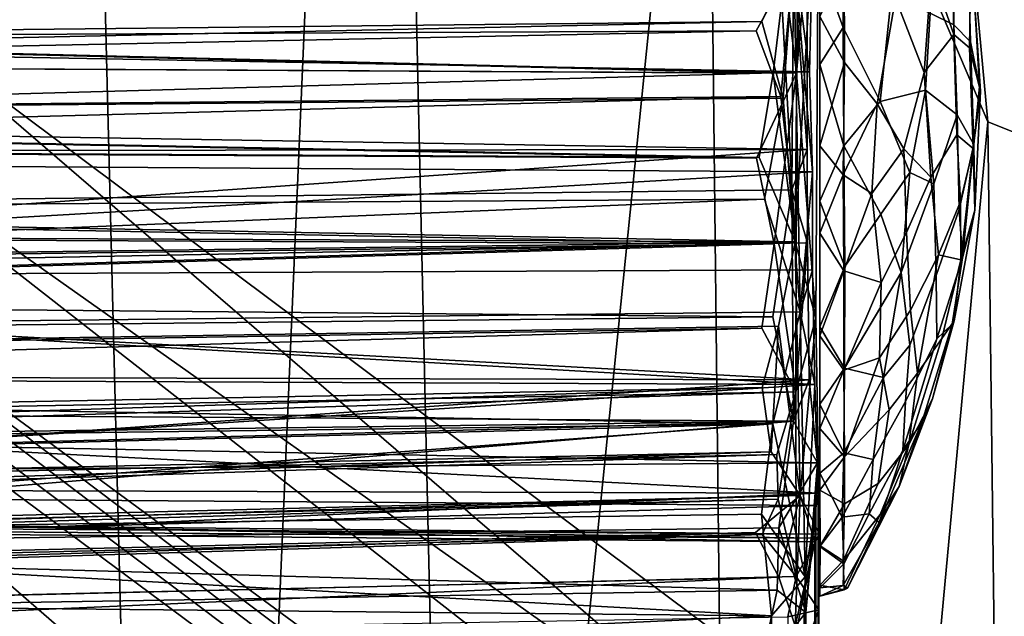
# Model space of a CAD drawing. Header units: millimetres. Extents: x -367 to 317, y -615 to 392.
# Tile 82 of 191: x 199 to 224, y -138 to -122. Entities that reach past the tile are written whole.
import ezdxf

# ---------------------------------------------------------------- set-up
doc = ezdxf.new("R2010")
doc.units = ezdxf.units.MM
doc.layers.add('Fbx_Root', color=7, linetype='Continuous', true_color=0x000000)
doc.styles.add('Default', font='arial.ttf')
doc.dimstyles.new('Default', dxfattribs={"dimscale": 10, "dimtxt": 2.5, "dimasz": 3, "dimexe": 1, "dimexo": 0.5, "dimgap": 0.8, "dimtad": 1, "dimtoh": 1, "dimzin": 1, "dimdsep": 46, "dimtxsty": 'Default', "dimcen": 2.5, "dimadec": 1, "dimazin": 1, "dimtfac": 1, "dimtdec": 4, "dimtix": 1, "dimtofl": 0, "dimtmove": 1, "dimatfit": 3, "dimfxl": 1, "dimtolj": 1, "dimtzin": 1, "dimarcsym": 0})

# ---------------------------------------------------------------- blocks, each defined once
blk = doc.blocks.new('*D1')
at = {"layer": 'Defpoints', "color": 0}
for p in [(-317.816, 295.28), (317.184, 295.28), (-317.816, -604.775)]:
    blk.add_point(p, dxfattribs=at)
at = {"layer": 'Fbx_Root', "color": 0, "lineweight": -2}
for p, q in [((-317.816, 290.28), (-317.816, -614.775)), ((317.184, 290.28), (317.184, -614.775)), ((287.184, -604.775), (-287.816, -604.775))]:
    blk.add_line(p, q, dxfattribs=at)
at = {"layer": 'Fbx_Root', "color": 0}
for points in [[(-287.816, -599.775), (-287.816, -609.775), (-317.816, -604.775)], [(287.184, -609.775), (287.184, -599.775), (317.184, -604.775)]]:
    blk.add_solid(points, dxfattribs=at)
at = {"layer": 'Fbx_Root', "color": 0, "insert": (-0.316, -584.012), "char_height": 25, "attachment_point": 5, "style": 'Default'}
blk.add_mtext('\\A1;635.00', dxfattribs=at)

msp = doc.modelspace()

# ---------------------------------------------------------------- linework, layer by layer
at = {"layer": 'Fbx_Root'}
for points in [[(212.348, -6.791, 367.745), (222.886, -6.384, 374.404), (230.905, -127.931, 374.377), (223.282, -124.887, 369.819)], [(237.417, -102.185, 380.126), (230.905, -127.931, 374.377), (222.886, -6.384, 374.404)], [(212.348, -6.791, 367.745), (223.282, -124.887, 369.819), (216.084, -107.97, 366.443)], [(34.945, -10.942, 150.2), (116.662, -71.068, 105.321), (270.96, -188.226, 97.509)], [(270.96, -188.226, 97.509), (162.973, -108.063, 129.371), (34.945, -10.942, 150.2)], [(262.11, -200.619, 97.49), (20.39, -30.993, 150.774), (166.197, -132.568, 125.034)], [(20.39, -30.993, 150.774), (262.11, -200.619, 97.49), (140.212, -116.218, 99.721)], [(242.505, -129.675, 442.154), (239.29, -40.206, 444.38), (176.979, -85.512, 439.616)], [(199.517, -74.278, 359.337), (195.273, -197.604, 356.033), (190.275, -65.6, 355.937)], [(116.662, -71.068, 105.321), (195.555, -122.433, 92.699), (271.741, -188.006, 77.433)], [(271.741, -188.006, 77.433), (270.96, -188.226, 97.509), (116.662, -71.068, 105.321)], [(270.455, -216.073, 73.82), (182.945, -146.553, 126.294), (73.468, -72.122, 140.687)], [(185.405, -155.808, 91.189), (270.455, -216.073, 73.82), (73.468, -72.122, 140.687)], [(199.517, -74.278, 359.337), (202.609, -196.842, 358.294), (195.273, -197.604, 356.033)], [(207.683, -78.764, 362.951), (202.609, -196.842, 358.294), (199.517, -74.278, 359.337)], [(207.683, -78.764, 362.951), (209.766, -170.257, 361.596), (202.609, -196.842, 358.294)], [(216.084, -107.97, 366.443), (209.766, -170.257, 361.596), (207.683, -78.764, 362.951)], [(161.741, -140.419, 438.097), (179.715, -164.593, 437.624), (242.505, -129.675, 442.154), (176.979, -85.512, 439.616)], [(192.753, -135.785, 124.596), (262.886, -195.763, 101.975), (109.623, -87.723, 146.07)], [(109.623, -87.723, 146.07), (262.886, -195.763, 101.975), (166.197, -132.568, 125.034)], [(257.762, -188.35, 107.143), (134.293, -98.142, 143.989), (182.945, -146.553, 126.294)], [(257.762, -188.35, 107.143), (165.204, -108.003, 135.209), (134.293, -98.142, 143.989)], [(270.96, -188.226, 97.509), (192.753, -135.785, 124.596), (162.973, -108.063, 129.371)], [(280.198, -192.611, 100.261), (191.092, -122.983, 114.321), (165.204, -108.003, 135.209)], [(165.204, -108.003, 135.209), (257.762, -188.35, 107.143), (280.198, -192.611, 100.261)], [(216.084, -107.97, 366.443), (217.029, -192.157, 363.892), (209.766, -170.257, 361.596)], [(223.282, -124.887, 369.819), (217.029, -192.157, 363.892), (216.084, -107.97, 366.443)], [(218.987, -111.811, 298.87), (218.987, -134.305, 288.474), (218.987, -136.726, 293.614), (218.987, -112.833, 301.864)], [(218.987, -111.811, 298.87), (218.987, -114.703, 287.913), (218.987, -134.305, 288.474)], [(218.987, -112.833, 301.864), (218.987, -137.014, 296.501), (218.987, -114.258, 304.088)], [(218.987, -137.014, 296.501), (218.987, -112.833, 301.864), (218.987, -136.726, 293.614)], [(218.987, -116.198, 306.127), (218.987, -114.258, 304.088), (218.987, -137.014, 296.501)], [(218.987, -114.703, 287.913), (218.987, -116.54, 286.195), (218.987, -130.356, 285.091)], [(218.987, -114.703, 287.913), (218.987, -130.356, 285.091), (218.987, -134.305, 288.474)], [(262.026, -201.45, 76.739), (185.405, -155.808, 91.189), (140.212, -116.218, 99.721)], [(140.212, -116.218, 99.721), (262.11, -200.619, 97.49), (262.026, -201.45, 76.739)], [(218.987, -137.014, 296.501), (218.987, -126.922, 308.748), (218.987, -116.198, 306.127)], [(218.987, -126.922, 308.748), (218.987, -118.604, 307.655), (218.987, -116.198, 306.127)], [(218.987, -125.505, 283.621), (218.987, -116.54, 286.195), (218.985, -122.196, 283.712)], [(218.987, -116.54, 286.195), (218.987, -125.505, 283.621), (218.987, -130.356, 285.091)], [(218.352, -127.957, 308.878), (218.437, -118.78, 308.169), (218.955, -117.187, 305.238)], [(218.955, -117.187, 305.238), (218.879, -129.911, 306.077), (218.352, -127.957, 308.878)], [(218.388, -123.645, 309.485), (218.955, -117.187, 305.238), (218.522, -119.043, 308.406)], [(218.955, -117.187, 305.238), (218.388, -123.645, 309.485), (218.879, -129.911, 306.077)], [(218.352, -127.957, 308.878), (218.01, -121.814, 309.172), (218.437, -118.78, 308.169)], [(218.987, -118.604, 307.655), (218.987, -126.922, 308.748), (218.987, -120.827, 308.512)], [(222.375, -120.448, 291.801), (222.411, -122.659, 290.727), (221.837, -121.024, 289.225), (221.642, -118.712, 290.045)], [(218.388, -123.645, 309.485), (218.522, -119.043, 308.406), (218.153, -121.696, 309.254)], [(218.388, -123.645, 309.485), (218.153, -121.696, 309.254), (61.919, -119.731, 312.292)], [(61.919, -119.731, 312.292), (62.428, -122.798, 312.855), (218.388, -123.645, 309.485)], [(217.792, -123.644, 309.399), (62.024, -119.779, 312.197), (218.01, -121.814, 309.172)], [(62.024, -119.779, 312.197), (217.792, -123.644, 309.399), (62.673, -122.797, 312.748)], [(221.837, -121.024, 289.225), (221.652, -123.634, 287.933), (220.92, -121.728, 286.431), (221.26, -119.714, 288.141)], [(219.584, -122.479, 308.815), (219.594, -120.034, 308.209), (218.987, -120.827, 308.512)], [(219.584, -122.479, 308.815), (220.529, -124.374, 307.275), (220.804, -121.725, 306.383), (219.594, -120.034, 308.209)], [(222.41, -122.414, 301.734), (222.435, -120.312, 300.298), (221.945, -120.002, 302.413), (221.803, -122.116, 303.824)], [(222.813, -123.002, 292.8), (222.411, -122.659, 290.727), (222.375, -120.448, 291.801), (222.835, -121.258, 294.351)], [(222.834, -122.845, 299.485), (222.788, -120.966, 298.35), (222.435, -120.312, 300.298), (222.41, -122.414, 301.734)], [(61.807, -124.011, 279.638), (62.358, -121.224, 279.925), (218.318, -120.565, 283.563)], [(218.318, -120.565, 283.563), (217.505, -122.323, 283.182), (61.807, -124.011, 279.638)], [(218.318, -120.565, 283.563), (218.051, -124.284, 283.041), (217.505, -122.323, 283.182)], [(218.318, -120.565, 283.563), (218.481, -129.743, 284.209), (218.051, -124.284, 283.041)], [(218.795, -126.167, 285.179), (218.318, -120.565, 283.563), (218.722, -123.611, 285.032)], [(218.722, -123.611, 285.032), (218.318, -120.565, 283.563), (218.779, -121.098, 285.476)], [(218.318, -120.565, 283.563), (218.795, -126.167, 285.179), (218.481, -129.743, 284.209)], [(62.351, -123.314, 279.762), (218.308, -120.847, 283.62), (61.925, -121.166, 280.031)], [(218.308, -120.847, 283.62), (62.351, -123.314, 279.762), (217.36, -122.564, 283.248)], [(218.308, -120.847, 283.62), (217.36, -122.564, 283.248), (217.99, -124.24, 283.154)], [(218.308, -120.847, 283.62), (217.99, -124.24, 283.154), (218.269, -126.627, 283.341)], [(218.308, -120.847, 283.62), (218.269, -126.627, 283.341), (218.66, -125.597, 284.959)], [(218.66, -125.597, 284.959), (218.664, -121.812, 285.133), (218.308, -120.847, 283.62)], [(219.604, -120.983, 284.035), (219.618, -123.376, 283.664), (218.985, -122.196, 283.712)], [(218.987, -123.427, 308.974), (218.987, -120.827, 308.512), (218.987, -126.922, 308.748)], [(218.987, -120.827, 308.512), (218.987, -123.427, 308.974), (219.584, -122.479, 308.815)], [(220.92, -121.728, 286.431), (220.45, -124.427, 285.158), (219.618, -123.376, 283.664), (219.604, -120.983, 284.035)], [(221.652, -123.634, 287.933), (221.837, -121.024, 289.225), (222.411, -122.659, 290.727)], [(223.063, -123.985, 297.473), (222.925, -121.51, 296.356), (222.788, -120.966, 298.35), (222.834, -122.845, 299.485)], [(218.779, -121.098, 285.476), (144.36, -122.24, 285.765), (218.722, -123.611, 285.032)], [(223.09, -124.108, 295.39), (222.813, -123.002, 292.8), (222.835, -121.258, 294.351), (222.925, -121.51, 296.356)], [(222.925, -121.51, 296.356), (223.063, -123.985, 297.473), (223.09, -124.108, 295.39)], [(221.652, -123.634, 287.933), (221.132, -125.578, 286.724), (220.45, -124.427, 285.158), (220.92, -121.728, 286.431)], [(220.804, -121.725, 306.383), (220.529, -124.374, 307.275), (221.688, -124.083, 304.515), (221.803, -122.116, 303.824)], [(218.664, -121.812, 285.133), (218.66, -125.597, 284.959), (144.355, -124.369, 285.518), (144.36, -122.24, 285.765)], [(218.352, -127.957, 308.878), (217.792, -123.644, 309.399), (218.01, -121.814, 309.172)], [(144.304, -125.684, 285.661), (218.722, -123.611, 285.032), (144.36, -122.24, 285.765)], [(218.987, -125.505, 283.621), (218.985, -122.196, 283.712), (219.618, -123.376, 283.664)], [(222.41, -122.414, 301.734), (221.803, -122.116, 303.824), (221.688, -124.083, 304.515), (222.492, -124.715, 301.717)], [(62.607, -125.684, 279.698), (61.807, -124.011, 279.638), (217.505, -122.323, 283.182)], [(62.479, -125.735, 279.802), (217.36, -122.564, 283.248), (62.351, -123.314, 279.762)], [(217.36, -122.564, 283.248), (62.479, -125.735, 279.802), (217.99, -124.24, 283.154)], [(217.505, -122.323, 283.182), (218.051, -124.284, 283.041), (62.607, -125.684, 279.698)], [(195.555, -122.433, 92.699), (191.092, -122.983, 114.321), (287.294, -190.95, 74.536)], [(287.294, -190.95, 74.536), (271.741, -188.006, 77.433), (195.555, -122.433, 92.699)], [(219.594, -125.501, 308.908), (219.584, -122.479, 308.815), (218.987, -123.427, 308.974)], [(219.584, -122.479, 308.815), (219.594, -125.501, 308.908), (220.529, -124.374, 307.275)], [(222.834, -122.845, 299.485), (222.41, -122.414, 301.734), (222.492, -124.715, 301.717), (222.925, -125.466, 298.95)], [(62.428, -122.798, 312.855), (62.174, -125.023, 312.896), (217.363, -125.817, 309.451)], [(62.673, -122.797, 312.748), (217.434, -125.805, 309.348), (62.31, -125.008, 312.793)], [(217.363, -125.817, 309.451), (218.388, -123.645, 309.485), (62.428, -122.798, 312.855)], [(217.434, -125.805, 309.348), (62.673, -122.797, 312.748), (217.792, -123.644, 309.399)], [(222.485, -125.227, 290.863), (221.824, -126.306, 288.758), (221.652, -123.634, 287.933), (222.411, -122.659, 290.727)], [(222.813, -123.002, 292.8), (222.901, -125.571, 293.574), (222.485, -125.227, 290.863), (222.411, -122.659, 290.727)], [(191.092, -122.983, 114.321), (280.198, -192.611, 100.261), (287.294, -190.95, 74.536)], [(222.813, -123.002, 292.8), (223.09, -124.108, 295.39), (222.901, -125.571, 293.574)], [(222.834, -122.845, 299.485), (222.925, -125.466, 298.95), (223.063, -123.985, 297.473)], [(219.618, -123.376, 283.664), (219.585, -126.248, 283.757), (218.987, -125.505, 283.621)], [(218.987, -123.427, 308.974), (218.987, -126.922, 308.748), (219.594, -125.501, 308.908)], [(219.585, -126.248, 283.757), (219.618, -123.376, 283.664), (220.45, -124.427, 285.158)], [(218.722, -123.611, 285.032), (144.304, -125.684, 285.661), (218.795, -126.167, 285.179)], [(217.82, -128.009, 308.983), (218.388, -123.645, 309.485), (217.363, -125.817, 309.451)], [(218.352, -127.957, 308.878), (217.434, -125.805, 309.348), (217.792, -123.644, 309.399)], [(218.37, -131.789, 307.15), (218.388, -123.645, 309.485), (217.82, -128.009, 308.983)], [(218.37, -131.789, 307.15), (218.879, -129.911, 306.077), (218.388, -123.645, 309.485)], [(221.132, -125.578, 286.724), (221.652, -123.634, 287.933), (221.824, -126.306, 288.758)], [(223.063, -123.985, 297.473), (222.925, -125.466, 298.95), (222.945, -127.144, 296.034), (223.09, -124.108, 295.39)], [(217.99, -124.24, 283.154), (61.942, -128.44, 280.251), (218.269, -126.627, 283.341)], [(61.942, -128.44, 280.251), (217.99, -124.24, 283.154), (62.479, -125.735, 279.802)], [(218.051, -124.284, 283.041), (217.573, -126.865, 283.273), (62.129, -127.865, 280.04), (62.607, -125.684, 279.698)], [(218.051, -124.284, 283.041), (218.481, -129.743, 284.209), (217.573, -126.865, 283.273)], [(220.529, -124.374, 307.275), (221.288, -126.185, 305.322), (221.688, -124.083, 304.515)], [(221.688, -124.083, 304.515), (221.288, -126.185, 305.322), (221.902, -126.479, 303.541)], [(221.688, -124.083, 304.515), (221.902, -126.479, 303.541), (222.492, -124.715, 301.717)], [(222.945, -127.144, 296.034), (222.901, -125.571, 293.574), (223.09, -124.108, 295.39)], [(144.304, -125.684, 285.661), (144.355, -124.369, 285.518), (218.66, -125.597, 284.959)], [(220.45, -124.427, 285.158), (220.318, -126.726, 285.184), (219.585, -126.248, 283.757)], [(220.529, -124.374, 307.275), (219.594, -125.501, 308.908), (220.545, -127.246, 306.795), (221.288, -126.185, 305.322)], [(220.318, -126.726, 285.184), (220.45, -124.427, 285.158), (221.132, -125.578, 286.724)], [(222.548, -127.131, 300.629), (222.492, -124.715, 301.717), (221.902, -126.479, 303.541), (221.956, -128.817, 302.134)], [(222.492, -124.715, 301.717), (222.548, -127.131, 300.629), (222.925, -125.466, 298.95)], [(62.31, -125.008, 312.793), (218.352, -127.957, 308.878), (61.885, -127.287, 312.597)], [(62.174, -125.023, 312.896), (61.885, -127.287, 312.597), (217.82, -128.009, 308.983)], [(217.82, -128.009, 308.983), (217.363, -125.817, 309.451), (62.174, -125.023, 312.896)], [(218.352, -127.957, 308.878), (62.31, -125.008, 312.793), (217.434, -125.805, 309.348)], [(223.282, -124.887, 369.819), (224.118, -193.278, 366.93), (217.029, -192.157, 363.892)], [(230.905, -127.931, 374.377), (224.118, -193.278, 366.93), (223.282, -124.887, 369.819)], [(222.017, -128.285, 290.245), (221.824, -126.306, 288.758), (222.485, -125.227, 290.863), (222.577, -126.93, 292.053)], [(222.577, -126.93, 292.053), (222.485, -125.227, 290.863), (222.901, -125.571, 293.574)], [(219.624, -128.586, 308.171), (219.594, -125.501, 308.908), (218.987, -126.922, 308.748)], [(218.987, -125.505, 283.621), (218.988, -127.732, 284.044), (218.987, -130.356, 285.091)], [(218.988, -127.732, 284.044), (218.987, -125.505, 283.621), (219.585, -126.248, 283.757)], [(219.594, -125.501, 308.908), (219.624, -128.586, 308.171), (220.545, -127.246, 306.795)], [(221.196, -127.721, 287.42), (220.554, -128.999, 286.422), (220.318, -126.726, 285.184), (221.132, -125.578, 286.724)], [(221.196, -127.721, 287.42), (221.132, -125.578, 286.724), (221.824, -126.306, 288.758)], [(222.548, -127.131, 300.629), (222.63, -128.367, 298.718), (222.925, -125.466, 298.95)], [(222.592, -128.414, 293.487), (222.577, -126.93, 292.053), (222.901, -125.571, 293.574)], [(222.592, -128.414, 293.487), (222.901, -125.571, 293.574), (222.945, -127.144, 296.034)], [(222.925, -125.466, 298.95), (222.63, -128.367, 298.718), (222.945, -127.144, 296.034)], [(171.283, -128.896, 286.381), (144.304, -125.684, 285.661), (218.66, -125.597, 284.959)], [(171.283, -128.896, 286.381), (218.795, -126.167, 285.179), (144.304, -125.684, 285.661)], [(218.66, -125.597, 284.959), (218.669, -127.983, 285.505), (171.283, -128.896, 286.381)], [(218.669, -127.983, 285.505), (218.66, -125.597, 284.959), (218.269, -126.627, 283.341)], [(218.795, -126.167, 285.179), (171.283, -128.896, 286.381), (218.795, -128.672, 285.919)], [(218.795, -128.672, 285.919), (218.481, -129.743, 284.209), (218.795, -126.167, 285.179)], [(219.585, -126.248, 283.757), (219.595, -128.694, 284.417), (218.988, -127.732, 284.044)], [(219.595, -128.694, 284.417), (219.585, -126.248, 283.757), (220.318, -126.726, 285.184)], [(220.545, -127.246, 306.795), (221.061, -128.738, 305.077), (221.288, -126.185, 305.322)], [(221.288, -126.185, 305.322), (221.061, -128.738, 305.077), (221.902, -126.479, 303.541)], [(222.017, -128.285, 290.245), (221.304, -129.703, 288.84), (221.196, -127.721, 287.42), (221.824, -126.306, 288.758)], [(221.956, -128.817, 302.134), (221.902, -126.479, 303.541), (221.061, -128.738, 305.077), (221.286, -130.595, 303.04)], [(61.942, -128.44, 280.251), (217.784, -129.875, 284.398), (218.269, -126.627, 283.341)], [(218.269, -126.627, 283.341), (217.784, -129.875, 284.398), (218.31, -132.537, 286.067)], [(218.269, -126.627, 283.341), (218.31, -132.537, 286.067), (218.669, -127.983, 285.505)], [(220.318, -126.726, 285.184), (220.554, -128.999, 286.422), (219.595, -128.694, 284.417)], [(119.914, -130.869, 282.402), (62.129, -127.865, 280.04), (217.573, -126.865, 283.273)], [(217.573, -126.865, 283.273), (218.481, -129.743, 284.209), (119.914, -130.869, 282.402)], [(218.987, -126.922, 308.748), (218.987, -136.794, 298.604), (218.986, -135.741, 301.843)], [(218.987, -126.922, 308.748), (218.986, -135.741, 301.843), (218.987, -130.129, 307.579)], [(218.987, -137.014, 296.501), (218.987, -136.794, 298.604), (218.987, -126.922, 308.748)], [(218.987, -126.922, 308.748), (218.987, -130.129, 307.579), (219.624, -128.586, 308.171)], [(222.017, -128.285, 290.245), (222.577, -126.93, 292.053), (222.592, -128.414, 293.487)], [(61.885, -127.287, 312.597), (218.352, -127.957, 308.878), (62.139, -130.017, 311.812)], [(61.885, -127.287, 312.597), (62.078, -130.064, 311.904), (217.82, -128.009, 308.983)], [(221.061, -128.738, 305.077), (220.545, -127.246, 306.795), (219.624, -128.586, 308.171), (219.612, -131.189, 306.897)], [(222.548, -127.131, 300.629), (221.956, -128.817, 302.134), (221.972, -130.432, 300.36), (222.63, -128.367, 298.718)], [(222.945, -127.144, 296.034), (222.63, -128.367, 298.718), (222.368, -130.059, 297.601), (222.416, -129.979, 295.695)], [(222.416, -129.979, 295.695), (222.592, -128.414, 293.487), (222.945, -127.144, 296.034)], [(218.987, -130.356, 285.091), (218.988, -127.732, 284.044), (219.595, -128.694, 284.417)], [(221.304, -129.703, 288.84), (220.509, -130.917, 287.517), (220.554, -128.999, 286.422), (221.196, -127.721, 287.42)], [(62.078, -130.064, 311.904), (62.387, -132.679, 310.65), (217.82, -128.009, 308.983)], [(62.139, -130.017, 311.812), (218.352, -127.957, 308.878), (62.418, -132.629, 310.56)], [(217.5, -130.159, 308.153), (217.82, -128.009, 308.983), (62.387, -132.679, 310.65)], [(217.925, -130.113, 308.05), (62.418, -132.629, 310.56), (218.352, -127.957, 308.878)], [(218.669, -127.983, 285.505), (218.709, -131.481, 287.455), (171.283, -128.896, 286.381)], [(218.37, -131.789, 307.15), (217.82, -128.009, 308.983), (217.5, -130.159, 308.153)], [(218.481, -134.438, 304.578), (217.925, -130.113, 308.05), (218.352, -127.957, 308.878)], [(218.709, -131.481, 287.455), (218.669, -127.983, 285.505), (218.31, -132.537, 286.067)], [(218.481, -134.438, 304.578), (218.352, -127.957, 308.878), (218.879, -129.911, 306.077)], [(221.485, -131.31, 290.964), (221.304, -129.703, 288.84), (222.017, -128.285, 290.245)], [(222.103, -130.427, 292.979), (221.485, -131.31, 290.964), (222.017, -128.285, 290.245), (222.592, -128.414, 293.487)], [(217.784, -129.875, 284.398), (61.942, -128.44, 280.251), (62.222, -131.516, 281.416)], [(219.612, -131.189, 306.897), (219.624, -128.586, 308.171), (218.987, -130.129, 307.579)], [(221.972, -130.432, 300.36), (222.368, -130.059, 297.601), (222.63, -128.367, 298.718)], [(222.416, -129.979, 295.695), (222.103, -130.427, 292.979), (222.592, -128.414, 293.487)], [(218.795, -128.672, 285.919), (171.283, -128.896, 286.381), (218.861, -131.601, 287.706)], [(218.861, -131.601, 287.706), (218.481, -129.743, 284.209), (218.795, -128.672, 285.919)], [(219.595, -128.694, 284.417), (219.595, -131.232, 285.68), (218.987, -130.356, 285.091)], [(219.595, -131.232, 285.68), (219.595, -128.694, 284.417), (220.554, -128.999, 286.422)], [(219.612, -131.189, 306.897), (220.611, -131.422, 304.404), (221.061, -128.738, 305.077)], [(220.611, -131.422, 304.404), (221.286, -130.595, 303.04), (221.061, -128.738, 305.077)], [(221.972, -130.432, 300.36), (221.956, -128.817, 302.134), (221.286, -130.595, 303.04), (221.176, -132.036, 301.824)], [(171.283, -128.896, 286.381), (144.336, -131.287, 288.206), (218.861, -131.601, 287.706)], [(218.709, -131.481, 287.455), (144.336, -131.287, 288.206), (171.283, -128.896, 286.381)], [(220.554, -128.999, 286.422), (220.509, -130.917, 287.517), (219.595, -131.232, 285.68)], [(218.481, -129.743, 284.209), (217.786, -132.609, 285.969), (119.914, -130.869, 282.402)], [(244.065, -194.167, 436.892), (242.505, -129.675, 442.154), (179.715, -164.593, 437.624)], [(217.786, -132.609, 285.969), (218.481, -129.743, 284.209), (218.613, -136.516, 290.292)], [(218.481, -129.743, 284.209), (218.861, -131.601, 287.706), (218.613, -136.516, 290.292)], [(221.304, -129.703, 288.84), (221.485, -131.31, 290.964), (220.754, -132.248, 289.441), (220.509, -130.917, 287.517)], [(61.86, -134.673, 309.224), (62.418, -132.629, 310.56), (217.925, -130.113, 308.05), (217.515, -131.678, 307.137)], [(62.222, -131.516, 281.416), (218.31, -132.537, 286.067), (217.784, -129.875, 284.398)], [(217.739, -133.319, 305.813), (217.515, -131.678, 307.137), (217.925, -130.113, 308.05)], [(218.481, -134.438, 304.578), (217.739, -133.319, 305.813), (217.925, -130.113, 308.05)], [(218.975, -135.426, 298.175), (218.879, -129.911, 306.077), (218.37, -131.789, 307.15), (218.381, -136.511, 301.33)], [(218.879, -129.911, 306.077), (218.975, -135.426, 298.175), (218.481, -134.438, 304.578)], [(221.972, -130.432, 300.36), (221.105, -133.289, 299.965), (221.598, -132.548, 298.188), (222.368, -130.059, 297.601)], [(221.863, -131.968, 295.742), (221.261, -133.134, 293.332), (222.103, -130.427, 292.979), (222.416, -129.979, 295.695)], [(221.598, -132.548, 298.188), (221.863, -131.968, 295.742), (222.368, -130.059, 297.601)], [(222.368, -130.059, 297.601), (221.863, -131.968, 295.742), (222.416, -129.979, 295.695)], [(218.37, -131.789, 307.15), (217.5, -130.159, 308.153), (61.86, -134.673, 309.224)], [(62.387, -132.679, 310.65), (61.86, -134.673, 309.224), (217.5, -130.159, 308.153)], [(218.987, -130.129, 307.579), (218.986, -135.741, 301.843), (218.987, -133.868, 304.63)], [(218.987, -134.305, 288.474), (218.987, -130.356, 285.091), (218.986, -132.725, 286.769)], [(218.986, -132.725, 286.769), (218.987, -130.356, 285.091), (219.595, -131.232, 285.68)], [(218.987, -133.868, 304.63), (218.987, -132.108, 306.286), (218.987, -130.129, 307.579)], [(218.987, -130.129, 307.579), (218.987, -132.108, 306.286), (219.612, -131.189, 306.897)], [(220.611, -131.422, 304.404), (220.345, -133.516, 302.815), (221.176, -132.036, 301.824), (221.286, -130.595, 303.04)], [(221.176, -132.036, 301.824), (221.105, -133.289, 299.965), (221.972, -130.432, 300.36)], [(221.261, -133.134, 293.332), (221.485, -131.31, 290.964), (222.103, -130.427, 292.979)], [(119.914, -130.869, 282.402), (217.786, -132.609, 285.969), (62.006, -134.62, 283.225)], [(220.509, -130.917, 287.517), (219.613, -133.453, 287.566), (219.595, -131.232, 285.68)], [(219.613, -133.453, 287.566), (220.509, -130.917, 287.517), (220.754, -132.248, 289.441)], [(195.046, -133.145, 289.523), (218.861, -131.601, 287.706), (144.336, -131.287, 288.206)], [(195.046, -133.145, 289.523), (144.336, -131.287, 288.206), (218.709, -131.481, 287.455)], [(219.595, -131.232, 285.68), (219.613, -133.453, 287.566), (218.986, -132.725, 286.769)], [(219.602, -133.348, 305.102), (219.612, -131.189, 306.897), (218.987, -132.108, 306.286)], [(219.612, -131.189, 306.897), (219.602, -133.348, 305.102), (220.611, -131.422, 304.404)], [(221.485, -131.31, 290.964), (221.261, -133.134, 293.332), (220.474, -134.132, 291.226), (220.754, -132.248, 289.441)], [(218.31, -132.537, 286.067), (62.222, -131.516, 281.416), (61.798, -134.571, 283.314)], [(218.709, -131.481, 287.455), (218.925, -133.602, 289.732), (195.046, -133.145, 289.523)], [(218.945, -134.379, 291.229), (218.861, -131.601, 287.706), (195.046, -133.145, 289.523)], [(218.925, -133.602, 289.732), (218.709, -131.481, 287.455), (218.31, -132.537, 286.067)], [(218.945, -134.379, 291.229), (218.613, -136.516, 290.292), (218.861, -131.601, 287.706)], [(220.345, -133.516, 302.815), (220.611, -131.422, 304.404), (219.602, -133.348, 305.102)], [(61.86, -134.673, 309.224), (217.515, -131.678, 307.137), (62.638, -136.674, 307.277)], [(61.86, -134.673, 309.224), (62.581, -136.756, 307.34), (218.37, -131.789, 307.15)], [(217.887, -133.389, 305.882), (218.37, -131.789, 307.15), (62.581, -136.756, 307.34)], [(217.739, -133.319, 305.813), (62.638, -136.674, 307.277), (217.515, -131.678, 307.137)], [(218.37, -131.789, 307.15), (217.887, -133.389, 305.882), (217.922, -134.529, 304.647)], [(218.381, -136.511, 301.33), (218.37, -131.789, 307.15), (217.922, -134.529, 304.647)], [(218.987, -132.108, 306.286), (218.987, -133.868, 304.63), (219.602, -133.348, 305.102)], [(221.105, -133.289, 299.965), (221.176, -132.036, 301.824), (220.345, -133.516, 302.815), (220.242, -134.907, 300.751)], [(221.863, -131.968, 295.742), (221.598, -132.548, 298.188), (221.011, -134.211, 295.8)], [(221.011, -134.211, 295.8), (221.261, -133.134, 293.332), (221.863, -131.968, 295.742)], [(220.754, -132.248, 289.441), (220.474, -134.132, 291.226), (219.615, -134.65, 289.052), (219.613, -133.453, 287.566)], [(62.263, -136.788, 285.437), (218.31, -132.537, 286.067), (61.798, -134.571, 283.314)], [(62.202, -136.692, 285.171), (62.006, -134.62, 283.225), (217.786, -132.609, 285.969)], [(180.044, -135.442, 287.742), (62.202, -136.692, 285.171), (217.786, -132.609, 285.969)], [(62.263, -136.788, 285.437), (179.487, -135.769, 288.252), (218.31, -132.537, 286.067)], [(166.197, -132.568, 125.034), (262.886, -195.763, 101.975), (262.11, -200.619, 97.49)], [(218.31, -132.537, 286.067), (179.487, -135.769, 288.252), (217.933, -135.264, 288.749)], [(217.495, -134.916, 288.327), (180.044, -135.442, 287.742), (217.786, -132.609, 285.969)], [(218.613, -136.516, 290.292), (217.495, -134.916, 288.327), (217.786, -132.609, 285.969)], [(218.925, -133.602, 289.732), (218.31, -132.537, 286.067), (217.933, -135.264, 288.749)], [(220.499, -135.129, 298.194), (221.011, -134.211, 295.8), (221.598, -132.548, 298.188)], [(221.105, -133.289, 299.965), (220.499, -135.129, 298.194), (221.598, -132.548, 298.188)], [(218.987, -134.305, 288.474), (218.986, -132.725, 286.769), (219.613, -133.453, 287.566)], [(220.529, -134.921, 293.587), (219.582, -136.109, 291.683), (220.474, -134.132, 291.226), (221.261, -133.134, 293.332)], [(220.529, -134.921, 293.587), (221.261, -133.134, 293.332), (221.011, -134.211, 295.8)], [(218.481, -134.438, 304.578), (61.905, -138.396, 304.877), (217.739, -133.319, 305.813)], [(62.638, -136.674, 307.277), (217.739, -133.319, 305.813), (61.905, -138.396, 304.877)], [(144.368, -134.156, 292.13), (218.945, -134.379, 291.229), (195.046, -133.145, 289.523)], [(144.368, -134.156, 292.13), (195.046, -133.145, 289.523), (218.925, -133.602, 289.732)], [(219.558, -134.993, 303.094), (219.602, -133.348, 305.102), (218.987, -133.868, 304.63)], [(219.602, -133.348, 305.102), (219.558, -134.993, 303.094), (220.345, -133.516, 302.815)], [(220.242, -134.907, 300.751), (220.499, -135.129, 298.194), (221.105, -133.289, 299.965)], [(217.922, -134.529, 304.647), (217.887, -133.389, 305.882), (61.776, -138.476, 304.941)], [(62.581, -136.756, 307.34), (61.776, -138.476, 304.941), (217.887, -133.389, 305.882)], [(218.925, -133.602, 289.732), (218.88, -134.696, 291.816), (144.368, -134.156, 292.13)], [(218.626, -137.43, 290.28), (218.925, -133.602, 289.732), (217.933, -135.264, 288.749)], [(218.925, -133.602, 289.732), (218.626, -137.43, 290.28), (218.88, -134.696, 291.816)], [(219.613, -133.453, 287.566), (219.615, -134.65, 289.052), (218.987, -134.305, 288.474)], [(220.242, -134.907, 300.751), (220.345, -133.516, 302.815), (219.558, -134.993, 303.094)], [(218.987, -133.868, 304.63), (218.986, -135.741, 301.843), (219.558, -134.993, 303.094)], [(219.582, -136.109, 291.683), (219.615, -134.65, 289.052), (220.474, -134.132, 291.226)], [(218.945, -134.379, 291.229), (144.368, -134.156, 292.13), (198.988, -135.258, 294)], [(218.88, -134.696, 291.816), (198.988, -135.258, 294), (144.368, -134.156, 292.13)], [(218.945, -134.379, 291.229), (198.988, -135.258, 294), (218.938, -135.525, 295.88)], [(218.613, -136.516, 290.292), (218.945, -134.379, 291.229), (218.974, -185.22, 278.319)], [(218.938, -135.525, 295.88), (218.956, -137.356, 294.493), (218.945, -134.379, 291.229)], [(218.945, -134.379, 291.229), (218.956, -137.356, 294.493), (218.974, -185.22, 278.319)], [(218.99, -135.723, 290.688), (218.987, -136.726, 293.614), (218.987, -134.305, 288.474)], [(218.99, -135.723, 290.688), (218.987, -134.305, 288.474), (219.615, -134.65, 289.052)], [(221.011, -134.211, 295.8), (219.693, -136.808, 296.708), (219.61, -136.849, 294.804), (220.529, -134.921, 293.587)], [(220.499, -135.129, 298.194), (219.693, -136.808, 296.708), (221.011, -134.211, 295.8)], [(61.776, -138.476, 304.941), (62.414, -139.206, 303.643), (217.922, -134.529, 304.647)], [(217.344, -135.385, 303.289), (61.831, -139.126, 303.599), (218.481, -134.438, 304.578)], [(61.905, -138.396, 304.877), (218.481, -134.438, 304.578), (61.831, -139.126, 303.599)], [(217.512, -135.435, 303.412), (217.922, -134.529, 304.647), (62.414, -139.206, 303.643)], [(217.933, -136.522, 301.124), (217.344, -135.385, 303.289), (218.481, -134.438, 304.578)], [(218.381, -136.511, 301.33), (217.922, -134.529, 304.647), (217.512, -135.435, 303.412)], [(218.358, -137.771, 296.676), (217.933, -136.522, 301.124), (218.481, -134.438, 304.578)], [(218.854, -135.619, 295.349), (218.358, -137.771, 296.676), (218.481, -134.438, 304.578)], [(218.854, -135.619, 295.349), (218.481, -134.438, 304.578), (218.975, -135.426, 298.175)], [(144.403, -134.684, 298.667), (218.975, -135.426, 298.175), (144.35, -134.954, 297.019)], [(144.403, -134.684, 298.667), (144.35, -134.954, 297.019), (218.975, -135.426, 298.175)], [(218.854, -135.619, 295.349), (198.988, -135.258, 294), (218.88, -134.696, 291.816)], [(218.626, -137.43, 290.28), (218.859, -164.03, 284.025), (218.88, -134.696, 291.816)], [(218.859, -164.831, 287.015), (218.854, -135.619, 295.349), (218.88, -134.696, 291.816)], [(218.888, -184.499, 278.696), (218.88, -134.696, 291.816), (218.859, -164.03, 284.025)], [(218.88, -134.696, 291.816), (218.888, -184.499, 278.696), (218.859, -164.831, 287.015)], [(219.615, -134.65, 289.052), (219.582, -136.109, 291.683), (218.99, -135.723, 290.688)], [(218.938, -135.525, 295.88), (144.35, -134.954, 297.019), (218.975, -135.426, 298.175)], [(144.35, -134.954, 297.019), (218.938, -135.525, 295.88), (198.988, -135.258, 294)], [(144.35, -134.954, 297.019), (198.988, -135.258, 294), (218.854, -135.619, 295.349)], [(218.854, -135.619, 295.349), (218.975, -135.426, 298.175), (144.35, -134.954, 297.019)], [(217.495, -134.916, 288.327), (217.749, -137.511, 289.562), (180.044, -135.442, 287.742)], [(218.613, -136.516, 290.292), (217.749, -137.511, 289.562), (217.495, -134.916, 288.327)], [(219.599, -136.185, 300.567), (219.558, -134.993, 303.094), (218.986, -135.741, 301.843)], [(219.558, -134.993, 303.094), (219.599, -136.185, 300.567), (220.242, -134.907, 300.751)], [(219.61, -136.849, 294.804), (219.582, -136.109, 291.683), (220.529, -134.921, 293.587)], [(220.499, -135.129, 298.194), (220.242, -134.907, 300.751), (219.599, -136.185, 300.567), (219.585, -136.735, 298.519)], [(219.693, -136.808, 296.708), (220.499, -135.129, 298.194), (219.585, -136.735, 298.519)], [(61.831, -139.126, 303.599), (217.344, -135.385, 303.289), (62.407, -140.137, 301.014)], [(217.933, -136.522, 301.124), (62.407, -140.137, 301.014), (217.344, -135.385, 303.289)], [(217.894, -136.854, 289.49), (217.933, -135.264, 288.749), (179.487, -135.769, 288.252)], [(218.626, -137.43, 290.28), (217.933, -135.264, 288.749), (217.894, -136.854, 289.49)], [(218.381, -136.511, 301.33), (217.512, -135.435, 303.412), (61.713, -140.246, 301.087)], [(62.414, -139.206, 303.643), (61.713, -140.246, 301.087), (217.512, -135.435, 303.412)], [(180.044, -135.442, 287.742), (217.749, -137.511, 289.562), (179.761, -137.141, 288.977)], [(218.042, -139.573, 295.223), (218.358, -137.771, 296.676), (218.854, -135.619, 295.349)], [(218.859, -164.831, 287.015), (218.042, -139.573, 295.223), (218.854, -135.619, 295.349)], [(218.956, -137.356, 294.493), (218.975, -135.426, 298.175), (218.381, -136.511, 301.33)], [(218.975, -135.426, 298.175), (218.956, -137.356, 294.493), (218.938, -135.525, 295.88)], [(179.487, -135.769, 288.252), (179.742, -137.479, 289.167), (217.894, -136.854, 289.49)], [(262.886, -195.763, 101.975), (192.753, -135.785, 124.596), (266.544, -190.905, 101.405)], [(266.544, -190.905, 101.405), (192.753, -135.785, 124.596), (270.96, -188.226, 97.509)], [(218.986, -135.741, 301.843), (218.987, -136.794, 298.604), (219.599, -136.185, 300.567)], [(218.987, -136.726, 293.614), (218.99, -135.723, 290.688), (219.582, -136.109, 291.683)], [(219.582, -136.109, 291.683), (219.61, -136.849, 294.804), (218.987, -136.726, 293.614)], [(219.585, -136.735, 298.519), (219.599, -136.185, 300.567), (218.987, -136.794, 298.604)], [(218.169, -137.538, 297.534), (218.381, -136.511, 301.33), (61.713, -140.246, 301.087)], [(179.63, -138.205, 297.907), (62.407, -140.137, 301.014), (217.933, -136.522, 301.124)], [(218.358, -137.771, 296.676), (179.63, -138.205, 297.907), (217.933, -136.522, 301.124)], [(217.749, -137.511, 289.562), (218.613, -136.516, 290.292), (217.476, -182.417, 277.548)], [(218.613, -136.516, 290.292), (218.534, -183.914, 277.558), (217.476, -182.417, 277.548)], [(218.956, -137.356, 294.493), (218.381, -136.511, 301.33), (218.169, -137.538, 297.534)], [(218.974, -185.22, 278.319), (218.534, -183.914, 277.558), (218.613, -136.516, 290.292)], [(217.451, -138.912, 289.31), (217.894, -136.854, 289.49), (179.742, -137.479, 289.167)], [(218.626, -137.43, 290.28), (217.894, -136.854, 289.49), (217.451, -138.912, 289.31)], [(218.987, -137.014, 296.501), (218.987, -136.726, 293.614), (219.61, -136.849, 294.804)], [(218.987, -137.014, 296.501), (219.585, -136.735, 298.519), (218.987, -136.794, 298.604)], [(219.585, -136.735, 298.519), (218.987, -137.014, 296.501), (219.693, -136.808, 296.708)], [(218.987, -137.014, 296.501), (219.61, -136.849, 294.804), (219.693, -136.808, 296.708)], [(217.749, -137.511, 289.562), (179.909, -139.285, 289.104), (179.761, -137.141, 288.977)], [(218.169, -137.538, 297.534), (218.12, -139.605, 295.322), (218.956, -137.356, 294.493)], [(218.956, -137.356, 294.493), (218.12, -139.605, 295.322), (218.839, -185.775, 282.042)], [(218.839, -185.775, 282.042), (218.974, -185.22, 278.319), (218.956, -137.356, 294.493)], [(179.742, -137.479, 289.167), (179.615, -139.094, 289.261), (217.451, -138.912, 289.31)], [(217.476, -182.417, 277.548), (179.909, -139.285, 289.104), (217.749, -137.511, 289.562)], [(218.626, -137.43, 290.28), (217.451, -138.912, 289.31), (218.859, -164.03, 284.025)]]:
    msp.add_3dface(points, dxfattribs=at)

# ---------------------------------------------------------------- dimensions: what is measured, and where the dimension line sits
dim = msp.add_linear_dim(base=(-317.816, -604.775), p1=(317.184, 295.28), p2=(-317.816, 295.28), angle=180, dimstyle='Default', override={"dimscale": 10, "dimtxt": 2.5, "dimasz": 3, "dimexe": 1, "dimexo": 0.5, "dimgap": 0.8, "dimtad": 1, "dimtih": 0, "dimtoh": 0, "dimdec": 2, "dimlfac": 1, "dimzin": 1, "dimtxsty": 'Default', "dimsah": 0, "dimcen": 2.5, "dimadec": 1, "dimazin": 1, "dimtix": 0, "dimtmove": 0, "dimtzin": 1}, dxfattribs=at)
dim.commit()
dim.dimension.update_dxf_attribs({"geometry": '*D1', "text_midpoint": (-0.316, -584.012)})

doc.saveas('drawing.dxf')
